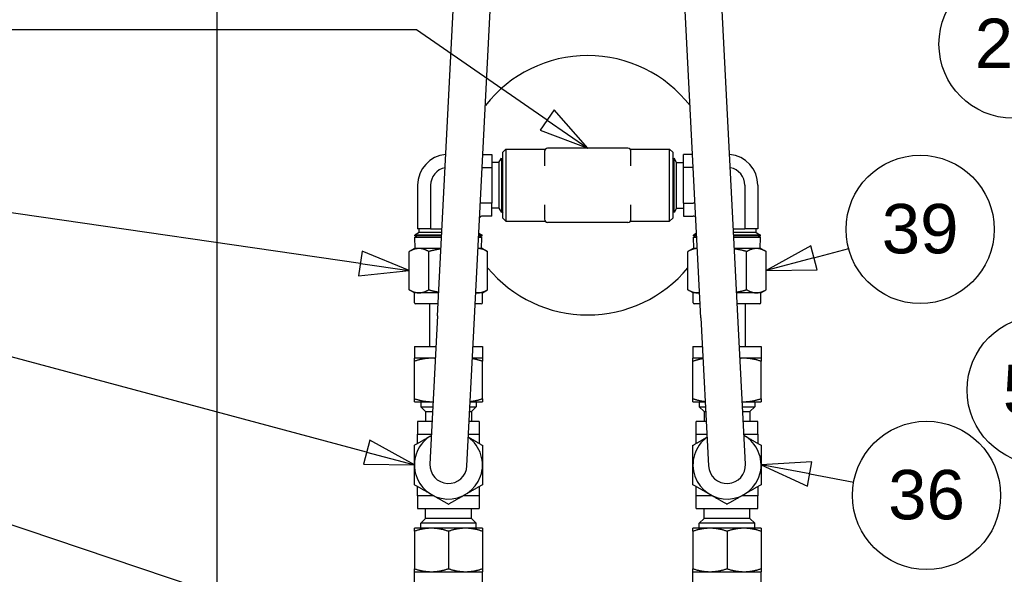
# Paper-space layout 'SHEET_2' of a CAD drawing. Header units: inches. Extents: x 2 to 369, y 6 to 267.
# Tile 52 of 64: x 209 to 229, y 129 to 140. Entities that reach past the tile are written whole.
import ezdxf

# ---------------------------------------------------------------- set-up
doc = ezdxf.new("R2010")
doc.units = ezdxf.units.IN
doc.header["$LTSCALE"] = 8
doc.header["$MEASUREMENT"] = 0
doc.layers.get('0').update_dxf_attribs({"lineweight": 25})
doc.layers.add('DIMEN', color=7, linetype='Continuous', lineweight=25)
doc.styles.add('Current-ANSI', font='arial.ttf')

# ---------------------------------------------------------------- blocks, each defined once
blk = doc.blocks.new('Balloon31')
at = {"layer": 'DIMEN', "linetype": 'Continuous', "lineweight": 25}
for p, q in [((29.2425, 17.6286), (29.1137, 17.6289)), ((29.1137, 17.6289), (29.1287, 17.5682)), ((29.1212, 17.5985), (29.2425, 17.6286)), ((29.1287, 17.5682), (29.2425, 17.6286)), ((29.1212, 17.5985), (28.8596, 17.5337))]:
    blk.add_line(p, q, dxfattribs=at)
at = {"layer": 'DIMEN', "linetype": 'Continuous', "lineweight": 25, "flags": 128}
blk.add_lwpolyline([(29.1287, 17.5682), (29.2425, 17.6286), (29.1137, 17.6289), (29.1287, 17.5682)], dxfattribs=at)
at = {"layer": 'DIMEN'}
blk.add_circle((28.6783, 17.4888), 0.1875, dxfattribs=at)
blk.add_solid([(29.1287, 17.5682), (29.2425, 17.6286), (29.1137, 17.6289), (29.1287, 17.5682)], dxfattribs=at)
at = {"layer": 'DIMEN', "insert": (28.6783, 17.4898), "char_height": 0.125, "attachment_point": 5, "style": 'Current-ANSI'}
blk.add_mtext('26', dxfattribs=at)
blk = doc.blocks.new('Balloon61')
at = {"layer": 'DIMEN', "linetype": 'Continuous', "lineweight": 25}
for p, q in [((28.1663, 16.9782), (28.0536, 16.9157)), ((28.1824, 16.9179), (28.1663, 16.9782)), ((28.1744, 16.9481), (28.2627, 16.9717)), ((28.1744, 16.9481), (28.0536, 16.9157)), ((28.0536, 16.9157), (28.1824, 16.9179))]:
    blk.add_line(p, q, dxfattribs=at)
at = {"layer": 'DIMEN', "linetype": 'Continuous', "lineweight": 25, "flags": 128}
blk.add_lwpolyline([(28.1663, 16.9782), (28.0536, 16.9157), (28.1824, 16.9179), (28.1663, 16.9782)], dxfattribs=at)
at = {"layer": 'DIMEN'}
blk.add_circle((28.4431, 17.0201), 0.1875, dxfattribs=at)
blk.add_solid([(28.1663, 16.9782), (28.0536, 16.9157), (28.1824, 16.9179), (28.1663, 16.9782)], dxfattribs=at)
at = {"layer": 'DIMEN', "insert": (28.4431, 17.0211), "char_height": 0.125, "attachment_point": 5, "style": 'Current-ANSI'}
blk.add_mtext('39', dxfattribs=at)
blk = doc.blocks.new('Balloon62')
at = {"layer": 'DIMEN', "linetype": 'Continuous', "lineweight": 25}
for p, q in [((27.0265, 16.9336), (26.0761, 17.0715)), ((27.0309, 16.9646), (27.022, 16.9027)), ((27.1502, 16.9157), (27.0309, 16.9646)), ((27.0265, 16.9336), (27.1502, 16.9157)), ((27.022, 16.9027), (27.1502, 16.9157))]:
    blk.add_line(p, q, dxfattribs=at)
at = {"layer": 'DIMEN', "linetype": 'Continuous', "lineweight": 25, "flags": 128}
blk.add_lwpolyline([(27.022, 16.9027), (27.1502, 16.9157), (27.0309, 16.9646), (27.022, 16.9027)], dxfattribs=at)
at = {"layer": 'DIMEN'}
blk.add_circle((25.8909, 17.0984), 0.1875, dxfattribs=at)
blk.add_solid([(27.022, 16.9027), (27.1502, 16.9157), (27.0309, 16.9646), (27.022, 16.9027)], dxfattribs=at)
at = {"layer": 'DIMEN', "insert": (25.8909, 17.0994), "char_height": 0.125, "attachment_point": 5, "style": 'Current-ANSI'}
blk.add_mtext('39', dxfattribs=at)
blk = doc.blocks.new('Balloon63')
at = {"layer": 'DIMEN', "linetype": 'Continuous', "lineweight": 25}
for p, q in [((25.9623, 17.5247), (25.6324, 17.3867)), ((27.1682, 17.5247), (25.9623, 17.5247)), ((27.499, 17.2965), (27.1682, 17.5247)), ((27.5168, 17.3222), (27.4813, 17.2707)), ((27.6019, 17.2255), (27.5168, 17.3222)), ((27.499, 17.2965), (27.6019, 17.2255)), ((27.4813, 17.2707), (27.6019, 17.2255))]:
    blk.add_line(p, q, dxfattribs=at)
at = {"layer": 'DIMEN', "linetype": 'Continuous', "lineweight": 25, "flags": 128}
blk.add_lwpolyline([(27.4813, 17.2707), (27.6019, 17.2255), (27.5168, 17.3222), (27.4813, 17.2707)], dxfattribs=at)
at = {"layer": 'DIMEN'}
blk.add_circle((25.46, 17.3145), 0.1875, dxfattribs=at)
blk.add_solid([(27.4813, 17.2707), (27.6019, 17.2255), (27.5168, 17.3222), (27.4813, 17.2707)], dxfattribs=at)
at = {"layer": 'DIMEN', "insert": (25.46, 17.3155), "char_height": 0.125, "attachment_point": 5, "style": 'Current-ANSI'}
blk.add_mtext('50', dxfattribs=at)
blk = doc.blocks.new('Balloon68')
at = {"layer": 'DIMEN', "linetype": 'Continuous', "lineweight": 25}
for p, q in [((29.1956, 16.9509), (29.0771, 16.9005)), ((29.0959, 16.8756), (29.1956, 16.9509)), ((29.1148, 16.8506), (29.1956, 16.9509)), ((29.0771, 16.9005), (29.1148, 16.8506)), ((29.0959, 16.8756), (28.8985, 16.7264))]:
    blk.add_line(p, q, dxfattribs=at)
at = {"layer": 'DIMEN', "linetype": 'Continuous', "lineweight": 25, "flags": 128}
blk.add_lwpolyline([(29.1148, 16.8506), (29.1956, 16.9509), (29.0771, 16.9005), (29.1148, 16.8506)], dxfattribs=at)
at = {"layer": 'DIMEN'}
blk.add_circle((28.7494, 16.6137), 0.1875, dxfattribs=at)
blk.add_solid([(29.1148, 16.8506), (29.1956, 16.9509), (29.0771, 16.9005), (29.1148, 16.8506)], dxfattribs=at)
at = {"layer": 'DIMEN', "insert": (28.7494, 16.6147), "char_height": 0.125, "attachment_point": 5, "style": 'Current-ANSI'}
blk.add_mtext('50', dxfattribs=at)
blk = doc.blocks.new('Balloon75')
at = {"layer": 'DIMEN', "linetype": 'Continuous', "lineweight": 25}
for p, q in [((26.7451, 16.0705), (26.0972, 16.2878)), ((27.2025, 16.0705), (27.0775, 16.1017)), ((27.0775, 16.1017), (27.0775, 16.0392)), ((27.0775, 16.0705), (26.7451, 16.0705)), ((27.0775, 16.0705), (27.2025, 16.0705)), ((27.0775, 16.0392), (27.2025, 16.0705))]:
    blk.add_line(p, q, dxfattribs=at)
at = {"layer": 'DIMEN', "linetype": 'Continuous', "lineweight": 25, "flags": 128}
blk.add_lwpolyline([(27.0775, 16.0392), (27.2025, 16.0705), (27.0775, 16.1017), (27.0775, 16.0392)], dxfattribs=at)
at = {"layer": 'DIMEN'}
blk.add_circle((25.9198, 16.3473), 0.1875, dxfattribs=at)
blk.add_solid([(27.0775, 16.0392), (27.2025, 16.0705), (27.0775, 16.1017), (27.0775, 16.0392)], dxfattribs=at)
at = {"layer": 'DIMEN', "insert": (25.9198, 16.3483), "char_height": 0.125, "attachment_point": 5, "style": 'Current-ANSI'}
blk.add_mtext('29', dxfattribs=at)
blk = doc.blocks.new('Balloon76')
at = {"layer": 'DIMEN', "linetype": 'Continuous', "lineweight": 25}
for p, q in [((27.0424, 16.4566), (25.7422, 16.8049)), ((27.0505, 16.4867), (27.0343, 16.4264)), ((27.1632, 16.4242), (27.0505, 16.4867)), ((27.0424, 16.4566), (27.1632, 16.4242)), ((27.0343, 16.4264), (27.1632, 16.4242))]:
    blk.add_line(p, q, dxfattribs=at)
at = {"layer": 'DIMEN', "linetype": 'Continuous', "lineweight": 25, "flags": 128}
blk.add_lwpolyline([(27.0343, 16.4264), (27.1631, 16.4242), (27.0505, 16.4867), (27.0343, 16.4264)], dxfattribs=at)
at = {"layer": 'DIMEN'}
blk.add_circle((25.5618, 16.8533), 0.1875, dxfattribs=at)
blk.add_solid([(27.0343, 16.4264), (27.1631, 16.4242), (27.0505, 16.4867), (27.0343, 16.4264)], dxfattribs=at)
at = {"layer": 'DIMEN', "insert": (25.5618, 16.8543), "char_height": 0.125, "attachment_point": 5, "style": 'Current-ANSI'}
blk.add_mtext('36', dxfattribs=at)
blk = doc.blocks.new('Balloon77')
at = {"layer": 'DIMEN', "linetype": 'Continuous', "lineweight": 25}
for p, q in [((28.1692, 16.4323), (28.0406, 16.4242)), ((28.1636, 16.4016), (28.0406, 16.4242)), ((28.0406, 16.4242), (28.1579, 16.3709)), ((28.1579, 16.3709), (28.1692, 16.4323)), ((28.1636, 16.4016), (28.275, 16.3811))]:
    blk.add_line(p, q, dxfattribs=at)
at = {"layer": 'DIMEN', "linetype": 'Continuous', "lineweight": 25, "flags": 128}
blk.add_lwpolyline([(28.1692, 16.4323), (28.0406, 16.4242), (28.1579, 16.3709), (28.1692, 16.4323)], dxfattribs=at)
at = {"layer": 'DIMEN'}
blk.add_circle((28.4593, 16.3473), 0.1875, dxfattribs=at)
blk.add_solid([(28.1692, 16.4323), (28.0406, 16.4242), (28.1579, 16.3709), (28.1692, 16.4323)], dxfattribs=at)
at = {"layer": 'DIMEN', "insert": (28.4593, 16.3483), "char_height": 0.125, "attachment_point": 5, "style": 'Current-ANSI'}
blk.add_mtext('36', dxfattribs=at)

psp = doc.layouts.new('SHEET_2')

# ---------------------------------------------------------------- linework, layer by layer
for p, q in [((213.315, 114.994), (213.315, 154.994)), ((217.774, 134.409), (218.167, 142.077)), ((218.523, 134.371), (218.916, 142.038)), ((223.107, 134.371), (222.714, 142.038)), ((223.856, 134.409), (223.463, 142.077)), ((219.095, 137.721), (219.158, 137.784)), ((219.158, 137.784), (219.158, 136.324)), ((219.158, 137.784), (219.935, 137.784)), ((221.628, 137.804), (220.003, 137.804)), ((221.695, 137.784), (222.473, 137.784)), ((222.473, 136.324), (222.473, 137.784)), ((222.535, 137.721), (222.473, 137.784)), ((218.693, 137.679), (218.875, 137.679)), ((218.875, 137.679), (218.875, 137.415)), ((219.017, 137.517), (219.068, 137.604)), ((219.068, 137.604), (219.068, 136.503)), ((219.069, 137.604), (219.068, 137.604)), ((219.069, 137.604), (219.069, 136.503)), ((219.069, 137.558), (219.095, 137.604)), ((219.095, 136.386), (219.095, 137.721)), ((219.94, 137.741), (219.94, 137.448)), ((221.69, 137.448), (221.69, 137.741)), ((222.535, 137.721), (222.535, 136.386)), ((222.562, 137.558), (222.535, 137.604)), ((222.562, 136.503), (222.562, 137.604)), ((222.562, 136.503), (222.562, 137.604)), ((222.562, 137.604), (222.562, 137.604)), ((222.613, 137.517), (222.562, 137.604)), ((222.755, 137.415), (222.755, 137.679)), ((222.938, 137.679), (222.755, 137.679)), ((218.679, 137.415), (218.875, 137.415)), ((219.017, 137.517), (218.875, 137.517)), ((218.875, 137.415), (218.875, 136.693)), ((219.017, 137.517), (219.017, 136.59)), ((222.613, 136.59), (222.613, 137.517)), ((222.613, 137.517), (222.755, 137.517)), ((222.951, 137.415), (222.755, 137.415)), ((222.755, 136.693), (222.755, 137.415)), ((217.37, 137.054), (217.37, 136.174)), ((217.634, 137.054), (217.634, 136.174)), ((223.996, 137.054), (223.996, 136.174)), ((224.26, 137.054), (224.26, 136.174)), ((218.875, 136.693), (218.683, 136.693)), ((218.875, 136.429), (218.875, 136.693)), ((219.017, 136.59), (218.875, 136.59)), ((219.017, 136.59), (219.068, 136.503)), ((219.069, 136.55), (219.095, 136.504)), ((219.94, 136.659), (219.94, 136.366)), ((221.69, 136.366), (221.69, 136.659)), ((222.562, 136.55), (222.535, 136.504)), ((222.613, 136.59), (222.562, 136.503)), ((222.613, 136.59), (222.755, 136.59)), ((222.755, 136.693), (222.948, 136.693)), ((222.755, 136.693), (222.755, 136.429)), ((218.875, 136.429), (218.683, 136.429)), ((219.069, 136.503), (219.068, 136.503)), ((219.095, 136.386), (219.158, 136.324)), ((222.535, 136.386), (222.473, 136.324)), ((222.562, 136.503), (222.562, 136.503)), ((222.755, 136.429), (222.948, 136.429)), ((217.634, 136.174), (217.37, 136.174)), ((217.403, 136.098), (217.403, 136.174)), ((217.634, 136.174), (217.865, 136.174)), ((218.62, 136.174), (218.616, 136.174)), ((218.62, 136.174), (218.62, 136.263)), ((219.158, 136.324), (219.935, 136.324)), ((220.003, 136.304), (221.628, 136.304)), ((221.695, 136.324), (222.473, 136.324)), ((223.01, 136.174), (223.01, 136.263)), ((223.015, 136.174), (223.01, 136.174)), ((223.766, 136.174), (223.996, 136.174)), ((224.26, 136.174), (223.996, 136.174)), ((224.228, 136.098), (224.228, 136.174)), ((217.403, 136.098), (217.315, 136.047)), ((217.858, 136.047), (217.315, 136.047)), ((217.316, 136.029), (217.315, 136.047)), ((217.857, 136.029), (217.316, 136.029)), ((217.362, 136.029), (217.317, 136.002)), ((217.317, 136.002), (217.856, 136.002)), ((217.324, 135.774), (217.317, 136.002)), ((217.861, 136.098), (217.403, 136.098)), ((218.607, 136.002), (218.674, 136.002)), ((218.675, 136.029), (218.608, 136.029)), ((218.675, 136.047), (218.609, 136.047)), ((218.611, 136.084), (218.675, 136.047)), ((218.629, 136.029), (218.674, 136.002)), ((218.667, 135.774), (218.674, 136.002)), ((218.675, 136.029), (218.675, 136.047)), ((223.019, 136.084), (222.955, 136.047)), ((223.021, 136.047), (222.955, 136.047)), ((222.956, 136.029), (222.955, 136.047)), ((223.022, 136.029), (222.956, 136.029)), ((223.002, 136.029), (222.956, 136.002)), ((222.956, 136.002), (223.023, 136.002)), ((222.964, 135.774), (222.956, 136.002)), ((224.228, 136.098), (223.77, 136.098)), ((224.315, 136.047), (223.772, 136.047)), ((224.314, 136.029), (223.773, 136.029)), ((223.774, 136.002), (224.314, 136.002)), ((224.228, 136.098), (224.315, 136.047)), ((224.268, 136.029), (224.314, 136.002)), ((224.307, 135.774), (224.314, 136.002)), ((224.314, 136.029), (224.315, 136.047)), ((217.308, 135.774), (217.201, 135.712)), ((217.4, 135.774), (217.308, 135.774)), ((217.844, 135.774), (217.4, 135.774)), ((218.683, 135.774), (218.595, 135.774)), ((218.683, 135.774), (218.789, 135.712)), ((222.948, 135.774), (222.841, 135.712)), ((223.035, 135.774), (222.948, 135.774)), ((224.23, 135.774), (223.786, 135.774)), ((224.323, 135.774), (224.23, 135.774)), ((224.323, 135.774), (224.429, 135.712)), ((217.201, 134.939), (217.201, 135.712)), ((217.598, 134.939), (217.598, 135.712)), ((218.789, 134.939), (218.789, 135.712)), ((222.841, 134.939), (222.841, 135.712)), ((224.032, 134.939), (224.032, 135.712)), ((224.429, 134.939), (224.429, 135.712)), ((217.308, 134.878), (217.201, 134.939)), ((217.4, 134.878), (217.308, 134.878)), ((217.308, 134.676), (217.308, 134.878)), ((217.798, 134.878), (217.4, 134.878)), ((218.591, 134.878), (218.549, 134.878)), ((218.683, 134.878), (218.591, 134.878)), ((218.683, 134.878), (218.789, 134.939)), ((218.683, 134.676), (218.683, 134.878)), ((222.948, 134.878), (222.841, 134.939)), ((223.04, 134.878), (222.948, 134.878)), ((222.948, 134.676), (222.948, 134.878)), ((223.081, 134.878), (223.04, 134.878)), ((224.23, 134.878), (223.832, 134.878)), ((224.323, 134.878), (224.23, 134.878)), ((224.323, 134.878), (224.429, 134.939)), ((224.323, 134.676), (224.323, 134.878)), ((217.787, 134.654), (217.33, 134.654)), ((217.62, 133.794), (217.62, 134.654)), ((218.66, 134.654), (218.538, 134.654)), ((223.093, 134.654), (222.97, 134.654)), ((224.3, 134.654), (223.844, 134.654)), ((224.01, 133.794), (224.01, 134.654)), ((217.774, 134.409), (217.621, 131.413)), ((218.37, 131.374), (218.523, 134.371)), ((223.107, 134.371), (223.261, 131.374)), ((224.01, 131.413), (223.856, 134.409)), ((217.305, 133.794), (217.743, 133.794)), ((217.305, 133.794), (217.305, 133.554)), ((218.494, 133.794), (218.685, 133.794)), ((218.685, 133.794), (218.685, 133.554)), ((222.945, 133.794), (223.137, 133.794)), ((222.945, 133.794), (222.945, 133.554)), ((223.888, 133.794), (224.325, 133.794)), ((224.325, 133.794), (224.325, 133.554)), ((217.65, 133.554), (217.305, 133.554)), ((217.305, 132.735), (217.305, 133.492)), ((217.73, 133.554), (217.65, 133.554)), ((218.685, 133.554), (218.481, 133.554)), ((218.685, 132.735), (218.685, 133.492)), ((223.149, 133.554), (222.945, 133.554)), ((222.945, 132.735), (222.945, 133.492)), ((223.98, 133.554), (223.9, 133.554)), ((224.325, 133.554), (223.98, 133.554)), ((224.325, 132.735), (224.325, 133.492)), ((217.305, 132.674), (217.65, 132.674)), ((217.433, 132.674), (217.433, 132.573)), ((217.433, 132.573), (217.68, 132.573)), ((217.532, 132.474), (217.433, 132.573)), ((217.65, 132.674), (217.685, 132.674)), ((218.431, 132.573), (218.558, 132.573)), ((218.436, 132.674), (218.685, 132.674)), ((218.459, 132.474), (218.558, 132.573)), ((218.558, 132.674), (218.558, 132.573)), ((222.945, 132.674), (223.194, 132.674)), ((223.073, 132.674), (223.073, 132.573)), ((223.073, 132.573), (223.199, 132.573)), ((223.172, 132.474), (223.073, 132.573)), ((223.945, 132.674), (223.98, 132.674)), ((223.95, 132.573), (224.198, 132.573)), ((223.98, 132.674), (224.325, 132.674)), ((224.098, 132.474), (224.198, 132.573)), ((224.198, 132.674), (224.198, 132.573)), ((217.532, 132.474), (217.675, 132.474)), ((217.532, 132.474), (217.532, 132.274)), ((218.426, 132.474), (218.459, 132.474)), ((218.459, 132.474), (218.459, 132.274)), ((223.172, 132.474), (223.204, 132.474)), ((223.172, 132.474), (223.172, 132.274)), ((223.955, 132.474), (224.098, 132.474)), ((224.098, 132.474), (224.098, 132.274)), ((217.665, 132.274), (217.37, 132.274)), ((217.37, 132.274), (217.37, 132.019)), ((218.62, 132.274), (218.416, 132.274)), ((218.62, 132.274), (218.62, 132.019)), ((223.214, 132.274), (223.01, 132.274)), ((223.01, 132.019), (223.01, 132.274)), ((224.26, 132.274), (223.965, 132.274)), ((224.26, 132.019), (224.26, 132.274)), ((217.37, 131.83), (217.37, 132.019)), ((217.37, 132.019), (217.652, 132.019)), ((218.403, 132.019), (218.62, 132.019)), ((218.62, 132.019), (218.62, 131.83)), ((223.01, 132.019), (223.228, 132.019)), ((223.01, 131.83), (223.01, 132.019)), ((223.979, 132.019), (224.26, 132.019)), ((224.26, 132.019), (224.26, 131.83)), ((217.37, 130.769), (217.37, 130.958)), ((217.698, 130.769), (217.37, 130.769)), ((217.37, 130.769), (217.37, 130.514)), ((218.62, 130.769), (218.293, 130.769)), ((218.62, 130.958), (218.62, 130.769)), ((218.62, 130.769), (218.62, 130.514)), ((223.01, 130.769), (223.01, 130.958)), ((223.338, 130.769), (223.01, 130.769)), ((223.01, 130.514), (223.01, 130.769)), ((224.26, 130.769), (223.933, 130.769)), ((224.26, 130.958), (224.26, 130.769)), ((224.26, 130.514), (224.26, 130.769)), ((217.37, 130.514), (218.62, 130.514)), ((217.532, 130.314), (217.532, 130.514)), ((218.459, 130.314), (218.459, 130.514)), ((223.01, 130.514), (224.26, 130.514)), ((223.172, 130.314), (223.172, 130.514)), ((224.098, 130.314), (224.098, 130.514)), ((217.532, 130.314), (217.433, 130.214)), ((218.558, 130.214), (217.433, 130.214)), ((217.433, 130.114), (217.433, 130.214)), ((218.459, 130.314), (217.532, 130.314)), ((218.459, 130.314), (218.558, 130.214)), ((218.558, 130.114), (218.558, 130.214)), ((223.172, 130.314), (223.073, 130.214)), ((224.198, 130.214), (223.073, 130.214)), ((223.073, 130.114), (223.073, 130.214)), ((224.098, 130.314), (223.172, 130.314)), ((224.098, 130.314), (224.198, 130.214)), ((224.198, 130.114), (224.198, 130.214)), ((217.65, 130.114), (217.305, 130.114)), ((217.305, 130.052), (217.305, 129.295)), ((218.34, 130.114), (217.65, 130.114)), ((217.995, 130.052), (217.995, 129.295)), ((218.685, 130.114), (218.34, 130.114)), ((218.685, 130.052), (218.685, 129.295)), ((223.29, 130.114), (222.945, 130.114)), ((222.945, 130.052), (222.945, 129.295)), ((223.98, 130.114), (223.29, 130.114)), ((223.635, 130.052), (223.635, 129.295)), ((224.325, 130.114), (223.98, 130.114)), ((224.325, 130.052), (224.325, 129.295)), ((217.305, 129.234), (217.65, 129.234)), ((217.305, 128.994), (217.305, 129.234)), ((217.65, 129.234), (218.34, 129.234)), ((218.34, 129.234), (218.685, 129.234)), ((218.685, 128.994), (218.685, 129.234)), ((222.945, 129.234), (223.29, 129.234)), ((222.945, 128.994), (222.945, 129.234)), ((223.29, 129.234), (223.98, 129.234)), ((223.98, 129.234), (224.325, 129.234)), ((224.325, 128.994), (224.325, 129.234))]:
    psp.add_line(p, q)
for centre, radius, start, end in [((220.815, 137.054), 2.625, 37.8828, 142.1172), ((219.935, 137.846), 0.0625, 270, 302.8599), ((220.003, 137.741), 0.0625, 90, 180), ((221.628, 137.741), 0.0625, 0, 90), ((221.695, 137.846), 0.0625, 237.1401, 270), ((217.995, 137.054), 0.625, 94.9173, 180), ((223.635, 137.054), 0.625, 0, 85.0827), ((217.995, 137.054), 0.361, 100.7502, 180), ((223.635, 137.054), 0.361, 0, 79.2498), ((218.683, 136.366), 0.327, 90, 97.1433), ((222.948, 136.366), 0.327, 82.8567, 90), ((218.683, 136.366), 0.0625, 90, 153.1819), ((220.003, 136.366), 0.0625, 180, 270), ((221.628, 136.366), 0.0625, 270, 0), ((222.948, 136.366), 0.0625, 26.8181, 90), ((219.935, 136.261), 0.0625, 57.1401, 90), ((221.695, 136.261), 0.0625, 90, 122.8599), ((220.815, 137.054), 2.625, 219.481, 320.519), ((217.33, 134.676), 0.0222, 180, 270), ((218.66, 134.676), 0.0222, 270, 0), ((222.97, 134.676), 0.0222, 180, 270), ((224.3, 134.676), 0.0222, 270, 0), ((217.995, 131.394), 0.69, 119.9875, 54.1461), ((223.635, 131.394), 0.69, 125.8539, 60.0125), ((217.995, 131.394), 0.375, 177.0668, 357.0668), ((223.635, 131.394), 0.375, 182.9332, 2.9332)]:
    psp.add_arc(centre, radius, start, end)
for points, weights in [([(217.4, 135.774), (217.308, 135.774), (217.201, 135.712)], [1, 1.0379548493, 1]), ([(217.598, 135.712), (217.492, 135.774), (217.4, 135.774)], [1, 1.0379548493, 1]), ([(217.844, 135.764), (217.728, 135.75), (217.598, 135.712)], [1.018180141, 1.02286720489, 1]), ([(218.789, 135.712), (218.685, 135.772), (218.595, 135.774)], [1, 1.03705601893, 1.00175508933]), ([(223.035, 135.774), (222.945, 135.772), (222.841, 135.712)], [1.00175508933, 1.03705601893, 1]), ([(224.032, 135.712), (223.902, 135.75), (223.787, 135.764)], [1, 1.02286720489, 1.018180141]), ([(224.23, 135.774), (224.138, 135.774), (224.032, 135.712)], [1, 1.0379548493, 1]), ([(224.429, 135.712), (224.323, 135.774), (224.23, 135.774)], [1, 1.0379548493, 1]), ([(217.201, 134.939), (217.308, 134.878), (217.4, 134.878)], [1, 1.0379548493, 1]), ([(217.4, 134.878), (217.492, 134.878), (217.598, 134.939)], [1, 1.0379548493, 1]), ([(217.598, 134.939), (217.704, 134.909), (217.799, 134.893)], [1, 1.01849489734, 1.01896515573]), ([(218.549, 134.88), (218.57, 134.878), (218.591, 134.878)], [1.01288372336, 1.00822369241, 1]), ([(218.591, 134.878), (218.683, 134.878), (218.789, 134.939)], [1, 1.0379548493, 1]), ([(222.841, 134.939), (222.948, 134.878), (223.04, 134.878)], [1, 1.0379548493, 1]), ([(223.04, 134.878), (223.06, 134.878), (223.081, 134.88)], [1, 1.00822369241, 1.01288372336]), ([(223.831, 134.893), (223.926, 134.909), (224.032, 134.939)], [1.01896515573, 1.01849489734, 1]), ([(224.032, 134.939), (224.138, 134.878), (224.23, 134.878)], [1, 1.0379548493, 1]), ([(224.23, 134.878), (224.323, 134.878), (224.429, 134.939)], [1, 1.0379548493, 1]), ([(217.65, 133.554), (217.49, 133.554), (217.305, 133.492)], [1, 1.0379548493, 1]), ([(217.305, 133.492), (217.305, 133.554), (217.305, 133.554)], [1, 1.0379548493, 1]), ([(217.73, 133.55), (217.69, 133.554), (217.65, 133.554)], [1.01391757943, 1.00917830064, 1]), ([(218.685, 133.492), (218.577, 133.528), (218.481, 133.543)], [1, 1.0218599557, 1.01853958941]), ([(218.685, 133.554), (218.685, 133.554), (218.685, 133.492)], [1, 1.0379548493, 1]), ([(222.945, 133.492), (222.945, 133.554), (222.945, 133.554)], [1, 1.0379548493, 1]), ([(223.149, 133.543), (223.053, 133.528), (222.945, 133.492)], [1.01853958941, 1.0218599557, 1]), ([(223.98, 133.554), (223.94, 133.554), (223.9, 133.55)], [1, 1.00917830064, 1.01391757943]), ([(224.325, 133.492), (224.14, 133.554), (223.98, 133.554)], [1, 1.0379548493, 1]), ([(224.325, 133.554), (224.325, 133.554), (224.325, 133.492)], [1, 1.0379548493, 1]), ([(217.305, 132.735), (217.49, 132.674), (217.65, 132.674)], [1, 1.0379548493, 1]), ([(217.305, 132.674), (217.305, 132.674), (217.305, 132.735)], [1, 1.0379548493, 1]), ([(217.65, 132.674), (217.668, 132.674), (217.685, 132.674)], [1, 1.00402404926, 1.00719482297]), ([(218.437, 132.679), (218.553, 132.691), (218.685, 132.735)], [1.01566708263, 1.02690344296, 1]), ([(218.685, 132.735), (218.685, 132.674), (218.685, 132.674)], [1, 1.0379548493, 1]), ([(222.945, 132.735), (223.078, 132.691), (223.194, 132.679)], [1, 1.02690344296, 1.01566708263]), ([(222.945, 132.674), (222.945, 132.674), (222.945, 132.735)], [1, 1.0379548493, 1]), ([(223.945, 132.674), (223.963, 132.674), (223.98, 132.674)], [1.00719482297, 1.00402404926, 1]), ([(223.98, 132.674), (224.14, 132.674), (224.325, 132.735)], [1, 1.0379548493, 1]), ([(224.325, 132.735), (224.325, 132.674), (224.325, 132.674)], [1, 1.0379548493, 1]), ([(217.305, 131.792), (217.49, 131.899), (217.65, 131.991)], [1, 1.0379548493, 1]), ([(217.65, 131.991), (217.65, 131.991), (217.65, 131.991)], [1, 1.00001485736, 1.00002970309]), ([(223.98, 131.991), (224.14, 131.899), (224.325, 131.792)], [1, 1.0379548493, 1]), ([(223.98, 131.991), (223.98, 131.991), (223.98, 131.991)], [1.00002970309, 1.00001485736, 1]), ([(217.305, 131.394), (217.305, 131.579), (217.305, 131.792)], [1, 1.0379548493, 1]), ([(218.4, 131.957), (218.532, 131.88), (218.685, 131.792)], [1.0111724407, 1.03114781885, 1]), ([(218.685, 131.792), (218.685, 131.579), (218.685, 131.394)], [1, 1.0379548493, 1]), ([(222.945, 131.792), (223.098, 131.88), (223.231, 131.957)], [1, 1.03114781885, 1.0111724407]), ([(222.945, 131.394), (222.945, 131.579), (222.945, 131.792)], [1, 1.0379548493, 1]), ([(224.325, 131.792), (224.325, 131.579), (224.325, 131.394)], [1, 1.0379548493, 1]), ([(217.305, 130.995), (217.305, 131.209), (217.305, 131.394)], [1, 1.0379548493, 1]), ([(218.685, 131.394), (218.685, 131.209), (218.685, 130.995)], [1, 1.0379548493, 1]), ([(222.945, 130.995), (222.945, 131.209), (222.945, 131.394)], [1, 1.0379548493, 1]), ([(224.325, 131.394), (224.325, 131.209), (224.325, 130.995)], [1, 1.0379548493, 1]), ([(217.65, 130.796), (217.49, 130.889), (217.305, 130.995)], [1, 1.0379548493, 1]), ([(218.685, 130.995), (218.5, 130.889), (218.34, 130.796)], [1, 1.0379548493, 1]), ([(223.29, 130.796), (223.13, 130.889), (222.945, 130.995)], [1, 1.0379548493, 1]), ([(224.325, 130.995), (224.14, 130.889), (223.98, 130.796)], [1, 1.0379548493, 1]), ([(217.995, 130.597), (217.81, 130.704), (217.65, 130.796)], [1, 1.0379548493, 1]), ([(218.34, 130.796), (218.18, 130.704), (217.995, 130.597)], [1, 1.0379548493, 1]), ([(223.635, 130.597), (223.45, 130.704), (223.29, 130.796)], [1, 1.0379548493, 1]), ([(223.98, 130.796), (223.82, 130.704), (223.635, 130.597)], [1, 1.0379548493, 1]), ([(217.305, 130.052), (217.305, 130.114), (217.305, 130.114)], [1, 1.0379548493, 1]), ([(217.65, 130.114), (217.49, 130.114), (217.305, 130.052)], [1, 1.0379548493, 1]), ([(217.995, 130.052), (217.81, 130.114), (217.65, 130.114)], [1, 1.0379548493, 1]), ([(218.34, 130.114), (218.18, 130.114), (217.995, 130.052)], [1, 1.0379548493, 1]), ([(218.685, 130.052), (218.5, 130.114), (218.34, 130.114)], [1, 1.0379548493, 1]), ([(218.685, 130.114), (218.685, 130.114), (218.685, 130.052)], [1, 1.0379548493, 1]), ([(223.29, 130.114), (223.13, 130.114), (222.945, 130.052)], [1, 1.0379548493, 1]), ([(222.945, 130.052), (222.945, 130.114), (222.945, 130.114)], [1, 1.0379548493, 1]), ([(223.635, 130.052), (223.45, 130.114), (223.29, 130.114)], [1, 1.0379548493, 1]), ([(223.98, 130.114), (223.82, 130.114), (223.635, 130.052)], [1, 1.0379548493, 1]), ([(224.325, 130.052), (224.14, 130.114), (223.98, 130.114)], [1, 1.0379548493, 1]), ([(224.325, 130.114), (224.325, 130.114), (224.325, 130.052)], [1, 1.0379548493, 1]), ([(217.305, 129.295), (217.49, 129.234), (217.65, 129.234)], [1, 1.0379548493, 1]), ([(217.305, 129.234), (217.305, 129.234), (217.305, 129.295)], [1, 1.0379548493, 1]), ([(217.65, 129.234), (217.81, 129.234), (217.995, 129.295)], [1, 1.0379548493, 1]), ([(217.995, 129.295), (218.18, 129.234), (218.34, 129.234)], [1, 1.0379548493, 1]), ([(218.34, 129.234), (218.5, 129.234), (218.685, 129.295)], [1, 1.0379548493, 1]), ([(218.685, 129.295), (218.685, 129.234), (218.685, 129.234)], [1, 1.0379548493, 1]), ([(222.945, 129.234), (222.945, 129.234), (222.945, 129.295)], [1, 1.0379548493, 1]), ([(222.945, 129.295), (223.13, 129.234), (223.29, 129.234)], [1, 1.0379548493, 1]), ([(223.29, 129.234), (223.45, 129.234), (223.635, 129.295)], [1, 1.0379548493, 1]), ([(223.635, 129.295), (223.82, 129.234), (223.98, 129.234)], [1, 1.0379548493, 1]), ([(223.98, 129.234), (224.14, 129.234), (224.325, 129.295)], [1, 1.0379548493, 1]), ([(224.325, 129.295), (224.325, 129.234), (224.325, 129.234)], [1, 1.0379548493, 1])]:
    psp.add_rational_spline(points, weights, degree=2)

# ---------------------------------------------------------------- block references
at = {"layer": 'DIMEN', "xscale": 8, "yscale": 8, "zscale": 8}
for name in ['Balloon31', 'Balloon63', 'Balloon62', 'Balloon61', 'Balloon76', 'Balloon68', 'Balloon75', 'Balloon77']:
    psp.add_blockref(name, (0, 0), dxfattribs=at)

doc.saveas('drawing.dxf')
